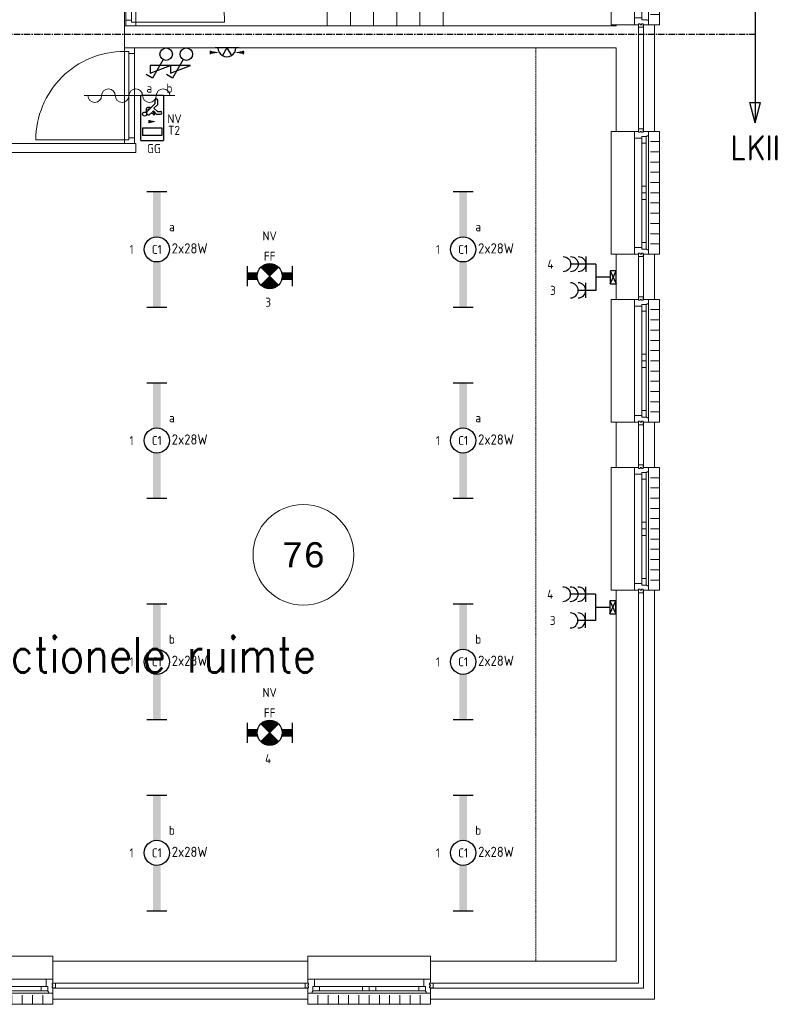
# Model space of a CAD drawing. Header units: millimetres. Extents: x 2723 to 84179, y 13128 to 40654.
# Tile 14 of 16: x 76393 to 83967, y 16099 to 25884. Entities that reach past the tile are written whole.
import ezdxf
from ezdxf.enums import TextEntityAlignment as Align
from ezdxf.xclip import XClip

# ---------------------------------------------------------------- set-up
doc = ezdxf.new("R2010")
doc.units = ezdxf.units.MM
doc.header["$LTSCALE"] = 50
doc.header["$XCLIPFRAME"] = 0
doc.linetypes.add('CENTER', pattern=[2, 1.25, -0.25, 0.25, -0.25])
doc.linetypes.add('Xref-2e26$0$HIDDEN', pattern=[0.375, 0.25, -0.125])
doc.layers.get('0').update_dxf_attribs({"linetype": 'CONTINUOUS'})
for name, color, linetype in [('EL6212--_S', 4, 'CONTINUOUS'), ('EL6222--', 3, 'CONTINUOUS'), ('EL6311--', 3, 'CONTINUOUS'), ('EL6350--', 3, 'CONTINUOUS'), ('Xref', 8, 'CONTINUOUS'), ('Xref-2e26$0$AL$1A---_ALGEMEEN', 8, 'CONTINUOUS'), ('Xref-2e26$0$AM$1A---_ARCERING', 8, 'CONTINUOUS'), ('Xref-2e26$0$AT$1A---_TEKST050', 8, 'CONTINUOUS'), ('Xref-2e26$0$AT$1A---_TEKST070', 8, 'CONTINUOUS'), ('Xref-2e26$0$EL6131--_WG', 3, 'CONTINUOUS')]:
    doc.layers.add(name, color=color, linetype=linetype)
doc.styles.add('buro-018', font='Isocp.shx', dxfattribs={"height": 90})
doc.styles.add('buro-035', font='Isocp.shx', dxfattribs={"height": 175})
doc.styles.add('BURO-050', font='Isocp.shx', dxfattribs={"height": 250})
doc.styles.add('BURO-070', font='Isocp.shx', dxfattribs={"height": 350})
doc.styles.add('Xref-2e26$0$MONOTXT', font='MONOTXT')
doc.styles.add('Xref-2e26$0$ROMANS', font='ROMANS')

# ---------------------------------------------------------------- blocks, each defined once
blk = doc.blocks.new('*O49')
at = {"layer": 'Xref-2e26$0$AL$1A---_ALGEMEEN', "color": 0, "linetype": 'Continuous', "lineweight": 0}
for p, q in [((-543, 9), (543, 9)), ((-493, -63), (-67, -63)), ((67, -63), (493, -63)), ((-565.5, -130), (565.5, -130)), ((-508.33, -240), (-508.33, -150)), ((-493, -106), (-67, -106)), ((-406.66, -240), (-406.66, -150)), ((-305, -240), (-305, -150)), ((-203.33, -240), (-203.33, -150)), ((-101.66, -240), (-101.66, -150)), ((0, -240), (0, -150)), ((67, -106), (493, -106)), ((101.66, -240), (101.66, -150)), ((203.33, -240), (203.33, -150)), ((305, -240), (305, -150)), ((406.66, -240), (406.66, -150)), ((508.33, -240), (508.33, -150))]:
    blk.add_line(p, q, dxfattribs=at)
for points in [[(-610, 190), (-610, 240), (610, 240), (610, 190)], [(-610, -190), (-610, -240), (610, -240), (610, -190)]]:
    blk.add_lwpolyline(points, dxfattribs=at)
for points in [[(-610, 9), (-545.15, 9), (-543, 6.86), (-543, -63), (-560, -63), (-560, -114), (-565.5, -114), (-565.5, -127.78), (-567.72, -130), (-610, -130), (-610, -76), (-601, -76), (-601, -60), (-610, -60), (-610, -46), (-601, -46), (-601, -30), (-610, -30)], [(610, 9), (545.15, 9), (543, 6.86), (543, -63), (560, -63), (560, -114), (565.5, -114), (565.5, -127.78), (567.72, -130), (610, -130), (610, -76), (601, -76), (601, -60), (610, -60), (610, -46), (601, -46), (601, -30), (610, -30)], [(-635, -30), (-601, -30), (-601, -46), (-610, -46), (-610, -60), (-601, -60), (-601, -76), (-635, -76)], [(-560, -106), (-493, -106), (-493, -63), (-560, -63)], [(-67, -106), (0, -106), (0, -63), (-67, -63)], [(67, -106), (0, -106), (0, -63), (67, -63)], [(560, -106), (493, -106), (493, -63), (560, -63)], [(635, -30), (601, -30), (601, -46), (610, -46), (610, -60), (601, -60), (601, -76), (635, -76)]]:
    blk.add_lwpolyline(points, close=True, dxfattribs=at)
blk = doc.blocks.new('*O50')
at = {"layer": 'Xref-2e26$0$AL$1A---_ALGEMEEN', "color": 0, "linetype": 'Continuous', "lineweight": 0}
for p, q in [((-543, 9), (543, 9)), ((-493, -63), (-67, -63)), ((67, -63), (493, -63)), ((-565.5, -130), (565.5, -130)), ((-508.33, -240), (-508.33, -150)), ((-493, -106), (-67, -106)), ((-406.66, -240), (-406.66, -150)), ((-305, -240), (-305, -150)), ((-203.33, -240), (-203.33, -150)), ((-101.66, -240), (-101.66, -150)), ((0, -240), (0, -150)), ((67, -106), (493, -106)), ((101.66, -240), (101.66, -150)), ((203.33, -240), (203.33, -150)), ((305, -240), (305, -150)), ((406.66, -240), (406.66, -150)), ((508.33, -240), (508.33, -150))]:
    blk.add_line(p, q, dxfattribs=at)
for points in [[(-610, 190), (-610, 240), (610, 240), (610, 190)], [(-610, -190), (-610, -240), (610, -240), (610, -190)]]:
    blk.add_lwpolyline(points, dxfattribs=at)
for points in [[(-610, 9), (-545.15, 9), (-543, 6.86), (-543, -63), (-560, -63), (-560, -114), (-565.5, -114), (-565.5, -127.78), (-567.72, -130), (-610, -130), (-610, -76), (-601, -76), (-601, -60), (-610, -60), (-610, -46), (-601, -46), (-601, -30), (-610, -30)], [(610, 9), (545.15, 9), (543, 6.86), (543, -63), (560, -63), (560, -114), (565.5, -114), (565.5, -127.78), (567.72, -130), (610, -130), (610, -76), (601, -76), (601, -60), (610, -60), (610, -46), (601, -46), (601, -30), (610, -30)], [(-635, -30), (-601, -30), (-601, -46), (-610, -46), (-610, -60), (-601, -60), (-601, -76), (-635, -76)], [(-560, -106), (-493, -106), (-493, -63), (-560, -63)], [(-67, -106), (0, -106), (0, -63), (-67, -63)], [(67, -106), (0, -106), (0, -63), (67, -63)], [(560, -106), (493, -106), (493, -63), (560, -63)], [(635, -30), (601, -30), (601, -46), (610, -46), (610, -60), (601, -60), (601, -76), (635, -76)]]:
    blk.add_lwpolyline(points, close=True, dxfattribs=at)
blk = doc.blocks.new('*O51')
at = {"layer": 'Xref-2e26$0$AL$1A---_ALGEMEEN', "color": 0, "linetype": 'Continuous', "lineweight": 0}
for p, q in [((-9, -543), (-9, 543)), ((63, 67), (63, 493)), ((106, 67), (106, 493)), ((130, -565.5), (130, 565.5)), ((240, 508.33), (150, 508.33)), ((240, 406.66), (150, 406.66)), ((240, 305), (150, 305)), ((240, 203.33), (150, 203.33)), ((240, 101.66), (150, 101.66)), ((240, 0), (150, 0)), ((63, -493), (63, -67)), ((106, -493), (106, -67)), ((240, -101.66), (150, -101.66)), ((240, -203.33), (150, -203.33)), ((240, -305), (150, -305)), ((240, -406.66), (150, -406.66)), ((240, -508.33), (150, -508.33))]:
    blk.add_line(p, q, dxfattribs=at)
for points in [[(-190, -610), (-240, -610), (-240, 610), (-190, 610)], [(190, -610), (240, -610), (240, 610), (190, 610)]]:
    blk.add_lwpolyline(points, dxfattribs=at)
for points in [[(-9, 610), (-9, 545.15), (-6.86, 543), (63, 543), (63, 560), (114, 560), (114, 565.5), (127.78, 565.5), (130, 567.72), (130, 610), (76, 610), (76, 601), (60, 601), (60, 610), (46, 610), (46, 601), (30, 601), (30, 610)], [(30, 635), (30, 601), (46, 601), (46, 610), (60, 610), (60, 601), (76, 601), (76, 635)], [(106, 560), (106, 493), (63, 493), (63, 560)], [(106, 67), (106, 0), (63, 0), (63, 67)], [(106, -67), (106, 0), (63, 0), (63, -67)], [(-9, -610), (-9, -545.15), (-6.86, -543), (63, -543), (63, -560), (114, -560), (114, -565.5), (127.78, -565.5), (130, -567.72), (130, -610), (76, -610), (76, -601), (60, -601), (60, -610), (46, -610), (46, -601), (30, -601), (30, -610)], [(106, -560), (106, -493), (63, -493), (63, -560)], [(30, -635), (30, -601), (46, -601), (46, -610), (60, -610), (60, -601), (76, -601), (76, -635)]]:
    blk.add_lwpolyline(points, close=True, dxfattribs=at)
blk = doc.blocks.new('*O52')
at = {"layer": 'Xref-2e26$0$AL$1A---_ALGEMEEN', "color": 0, "linetype": 'Continuous', "lineweight": 0}
for p, q in [((-9, -543), (-9, 543)), ((63, 67), (63, 493)), ((106, 67), (106, 493)), ((130, -565.5), (130, 565.5)), ((240, 508.33), (150, 508.33)), ((240, 406.66), (150, 406.66)), ((240, 305), (150, 305)), ((240, 203.33), (150, 203.33)), ((240, 101.66), (150, 101.66)), ((240, 0), (150, 0)), ((63, -493), (63, -67)), ((106, -493), (106, -67)), ((240, -101.66), (150, -101.66)), ((240, -203.33), (150, -203.33)), ((240, -305), (150, -305)), ((240, -406.66), (150, -406.66)), ((240, -508.33), (150, -508.33))]:
    blk.add_line(p, q, dxfattribs=at)
for points in [[(-190, -610), (-240, -610), (-240, 610), (-190, 610)], [(190, -610), (240, -610), (240, 610), (190, 610)]]:
    blk.add_lwpolyline(points, dxfattribs=at)
for points in [[(-9, 610), (-9, 545.15), (-6.86, 543), (63, 543), (63, 560), (114, 560), (114, 565.5), (127.78, 565.5), (130, 567.72), (130, 610), (76, 610), (76, 601), (60, 601), (60, 610), (46, 610), (46, 601), (30, 601), (30, 610)], [(30, 635), (30, 601), (46, 601), (46, 610), (60, 610), (60, 601), (76, 601), (76, 635)], [(106, 560), (106, 493), (63, 493), (63, 560)], [(106, 67), (106, 0), (63, 0), (63, 67)], [(106, -67), (106, 0), (63, 0), (63, -67)], [(-9, -610), (-9, -545.15), (-6.86, -543), (63, -543), (63, -560), (114, -560), (114, -565.5), (127.78, -565.5), (130, -567.72), (130, -610), (76, -610), (76, -601), (60, -601), (60, -610), (46, -610), (46, -601), (30, -601), (30, -610)], [(106, -560), (106, -493), (63, -493), (63, -560)], [(30, -635), (30, -601), (46, -601), (46, -610), (60, -610), (60, -601), (76, -601), (76, -635)]]:
    blk.add_lwpolyline(points, close=True, dxfattribs=at)
blk = doc.blocks.new('*O53')
at = {"layer": 'Xref-2e26$0$AL$1A---_ALGEMEEN', "color": 0, "linetype": 'Continuous', "lineweight": 0}
for p, q in [((-9, -543), (-9, 543)), ((63, 67), (63, 493)), ((106, 67), (106, 493)), ((130, -565.5), (130, 565.5)), ((240, 508.33), (150, 508.33)), ((240, 406.66), (150, 406.66)), ((240, 305), (150, 305)), ((240, 203.33), (150, 203.33)), ((240, 101.66), (150, 101.66)), ((240, 0), (150, 0)), ((63, -493), (63, -67)), ((106, -493), (106, -67)), ((240, -101.66), (150, -101.66)), ((240, -203.33), (150, -203.33)), ((240, -305), (150, -305)), ((240, -406.66), (150, -406.66)), ((240, -508.33), (150, -508.33))]:
    blk.add_line(p, q, dxfattribs=at)
for points in [[(-190, -610), (-240, -610), (-240, 610), (-190, 610)], [(190, -610), (240, -610), (240, 610), (190, 610)]]:
    blk.add_lwpolyline(points, dxfattribs=at)
for points in [[(-9, 610), (-9, 545.15), (-6.86, 543), (63, 543), (63, 560), (114, 560), (114, 565.5), (127.78, 565.5), (130, 567.72), (130, 610), (76, 610), (76, 601), (60, 601), (60, 610), (46, 610), (46, 601), (30, 601), (30, 610)], [(30, 635), (30, 601), (46, 601), (46, 610), (60, 610), (60, 601), (76, 601), (76, 635)], [(106, 560), (106, 493), (63, 493), (63, 560)], [(106, 67), (106, 0), (63, 0), (63, 67)], [(106, -67), (106, 0), (63, 0), (63, -67)], [(-9, -610), (-9, -545.15), (-6.86, -543), (63, -543), (63, -560), (114, -560), (114, -565.5), (127.78, -565.5), (130, -567.72), (130, -610), (76, -610), (76, -601), (60, -601), (60, -610), (46, -610), (46, -601), (30, -601), (30, -610)], [(106, -560), (106, -493), (63, -493), (63, -560)], [(30, -635), (30, -601), (46, -601), (46, -610), (60, -610), (60, -601), (76, -601), (76, -635)]]:
    blk.add_lwpolyline(points, close=True, dxfattribs=at)
blk = doc.blocks.new('*O57')
at = {"layer": 'Xref-2e26$0$AL$1A---_ALGEMEEN', "color": 0, "linetype": 'Continuous', "lineweight": 0}
for p, q in [((130, -205.5), (130, 205.5)), ((-9, -183), (-9, 183)), ((63, -183), (63, 183)), ((240, 150), (150, 150)), ((240, 50), (150, 50)), ((240, -50), (150, -50)), ((240, -150), (150, -150))]:
    blk.add_line(p, q, dxfattribs=at)
for points in [[(-190, -250), (-240, -250), (-240, 250), (-190, 250)], [(190, -250), (240, -250), (240, 250), (190, 250)]]:
    blk.add_lwpolyline(points, dxfattribs=at)
for points in [[(-9, 250), (-9, 185.15), (-6.86, 183), (63, 183), (63, 200), (114, 200), (114, 205.5), (127.78, 205.5), (130, 207.72), (130, 250), (76, 250), (76, 241), (60, 241), (60, 250), (46, 250), (46, 241), (30, 241), (30, 250)], [(30, 275), (30, 241), (46, 241), (46, 250), (60, 250), (60, 241), (76, 241), (76, 275)], [(-9, -250), (-9, -185.15), (-6.86, -183), (63, -183), (63, -200), (114, -200), (114, -205.5), (127.78, -205.5), (130, -207.72), (130, -250), (76, -250), (76, -241), (60, -241), (60, -250), (46, -250), (46, -241), (30, -241), (30, -250)], [(30, -275), (30, -241), (46, -241), (46, -250), (60, -250), (60, -241), (76, -241), (76, -275)]]:
    blk.add_lwpolyline(points, close=True, dxfattribs=at)
blk = doc.blocks.new('Xref-2e26$0$ED0881')
at = {"layer": 'Xref-2e26$0$AL$1A---_ALGEMEEN', "color": 0, "linetype": 'Continuous', "lineweight": 0}
for p, q in [((475, -400), (475, 500)), ((55, 100), (895, 100)), ((915, 0), (35, 0)), ((55, 45), (895, 45))]:
    blk.add_line(p, q, dxfattribs=at)
for points in [[(55, 100), (0, 100), (0, 0), (35, 0), (35, 45), (55, 45), (55, 100)], [(950, 0), (915, 0), (915, 45), (895, 45), (895, 100), (950, 100), (950, 0)]]:
    blk.add_lwpolyline(points, close=True, dxfattribs=at)
blk.add_lwpolyline([(35, 0), (35, -880, 0.414214), (915, 0)], format="xyb", dxfattribs=at)
blk = doc.blocks.new('*O93')
at = {"layer": 'Xref-2e26$0$AM$1A---_ARCERING', "linetype": 'Continuous', "lineweight": 0}
blk.add_hatch(color=256, dxfattribs=at).paths.add_polyline_path([(670.4, -815, 1), (585.6, -815, 1)])
at = {"layer": 'Xref-2e26$0$AL$1A---_ALGEMEEN', "color": 0, "linetype": 'Continuous', "lineweight": 0}
for p, q in [((-1442, 155), (-1442, 1475)), ((-1212, 155), (-1212, 1475)), ((-982, 155), (-982, 1475)), ((-752, 155), (-752, 1475)), ((-522, 155), (-522, 1475)), ((-292, 155), (-292, 1475)), ((-62, 155), (-62, 1475)), ((168, 155), (168, 1475)), ((398, 155), (398, 1475)), ((628, 155), (628, 1475)), ((-1488, 815), (1563, 815)), ((1563, 815), (1563, -815)), ((-522, -155), (-522, -1475)), ((-292, -155), (-292, -1475)), ((-62, -155), (-62, -1475)), ((168, -155), (168, -1475)), ((398, -155), (398, -1475)), ((628, -155), (628, -1475)), ((-522, -815), (1563, -815))]:
    blk.add_line(p, q, dxfattribs=at)
for points in [[(-1563, 1475), (-1563, -155), (778, -155), (778, 155), (-1488, 155)], [(-1518, 1475), (-1518, -110), (733, -110), (733, 110), (-1488, 110)]]:
    blk.add_lwpolyline(points, dxfattribs=at)
blk.add_circle((628, -815), 42.4, dxfattribs=at)
for points in [[(358, 891.95), (628, 815), (358, 738.05)], [(-252, -891.95), (-522, -815), (-252, -738.05)]]:
    blk.add_solid(points, dxfattribs=at)
blk = doc.blocks.new('*O94')
at = {"layer": 'Xref-2e26$0$AL$1A---_ALGEMEEN', "color": 0, "linetype": 'Continuous', "lineweight": 0}
for points in [[(-304, -1475), (-190, -1475), (-190, 1475), (-304, 1475)], [(-304, 1420), (-190, 1420), (-190, 1475), (-304, 1475)], [(-304, 420), (-190, 420), (-190, 475), (-304, 475)]]:
    blk.add_lwpolyline(points, close=True, dxfattribs=at)
at = {"layer": 'Xref-2e26$0$AL$1A---_ALGEMEEN', "color": 0, "linetype": 'Continuous', "lineweight": 0, "rotation": 90}
blk.add_blockref('Xref-2e26$0$ED0881', (-190, -1475), dxfattribs=at)
blk = doc.blocks.new('*O111')
at = {"layer": 'Xref-2e26$0$AL$1A---_ALGEMEEN', "color": 0, "linetype": 'Continuous', "lineweight": 0}
blk.add_lwpolyline([(0, -407, 1), (0, -271.4, -1), (0, -135.7, 1), (0, 0, -1), (0, 135.7, 1), (0, 271.4, -1), (0, 407)], format="xyb", dxfattribs=at)
blk = doc.blocks.new('Xref-2e26$0$BRW00')
at = {"layer": 'Xref-2e26$0$AL$1A---_ALGEMEEN', "color": 0, "linetype": 'Continuous', "lineweight": 0}
blk.add_blockref('*O111', (0, 0), dxfattribs=at)
blk = doc.blocks.new('*O126')
at = {"layer": 'Xref-2e26$0$AL$1A---_ALGEMEEN', "color": 0, "linetype": 'Continuous', "lineweight": 0}
blk.add_line((450, 0.01), (-450, 0.01), dxfattribs=at)
at = {"layer": 'Xref-2e26$0$AL$1A---_ALGEMEEN', "color": 0, "linetype": 'Continuous', "lineweight": 0, "rotation": 270}
blk.add_blockref('Xref-2e26$0$BRW00', (-5, 0.01), dxfattribs=at)
blk = doc.blocks.new('Xref-2e26$0$E00112')
at = {"color": 0, "linetype": 'Continuous'}
for p, q in [((0, 1), (-1, 1)), ((-1, 1), (-1, 0)), ((-1, 0), (0, 1)), ((-1, 1), (0, 0)), ((0, 0), (0, 1)), ((-1, 0), (0, 0))]:
    blk.add_line(p, q, dxfattribs=at)
blk = doc.blocks.new('Xref-2e26')
at = {"layer": 'Xref-2e26$0$AL$1A---_ALGEMEEN', "linetype": 'Xref-2e26$0$HIDDEN', "lineweight": 0}
blk.add_line((157557.42, 92771.73), (157557.42, 83696.73), dxfattribs=at)
at = {"layer": 'Xref-2e26$0$AL$1A---_ALGEMEEN', "linetype": 'Continuous', "lineweight": 0}
for points in [[(153472.42, 92991.73), (158357.42, 92991.73), (158357.42, 93001.73), (158577.42, 93001.73), (158577.42, 91941.73), (158357.42, 91941.73), (158357.42, 92771.73), (153472.42, 92771.73)], [(158627.42, 91941.73), (158737.42, 91941.73), (158737.42, 93001.73), (158627.42, 93001.73)], [(152272.42, 91821.73), (153586.42, 91821.73), (153586.42, 91731.73), (152272.42, 91731.73)], [(158357.42, 90271.73), (158577.42, 90271.73), (158577.42, 90721.73), (158357.42, 90721.73)], [(158627.42, 90271.73), (158737.42, 90271.73), (158737.42, 90721.73), (158627.42, 90721.73)], [(158577.42, 88601.73), (158357.42, 88601.73), (158357.42, 89051.73), (158577.42, 89051.73)], [(158627.42, 88601.73), (158737.42, 88601.73), (158737.42, 89051.73), (158627.42, 89051.73)], [(158357.42, 87381.73), (158577.42, 87381.73), (158577.42, 83476.73), (156512.42, 83476.73), (156512.42, 83696.73), (158357.42, 83696.73)], [(158627.42, 87381.73), (158737.42, 87381.73), (158737.42, 83316.73), (156512.42, 83316.73), (156512.42, 83426.73), (158627.42, 83426.73)], [(152762.42, 83476.73), (155292.42, 83476.73), (155292.42, 83696.73), (152762.42, 83696.73)], [(152762.42, 83316.73), (155292.42, 83316.73), (155292.42, 83426.73), (152762.42, 83426.73)]]:
    blk.add_lwpolyline(points, close=True, dxfattribs=at)
blk.add_circle((155249.91433, 87734.22997), 500, dxfattribs=at)
for name, p in [('*O94', (153776.42, 94466.73)), ('*O93', (156009.42, 94466.73)), ('*O57', (158547.42, 93251.73)), ('*O126', (153522.42, 92296.72)), ('*O53', (158547.42, 91331.73)), ('*O52', (158547.42, 89661.73)), ('*O51', (158547.42, 87991.73)), ('*O49', (152152.42, 83506.73)), ('*O50', (155902.42, 83506.73))]:
    blk.add_blockref(name, p, dxfattribs=at)
at = {"layer": 'Xref-2e26$0$AL$1A---_ALGEMEEN', "linetype": 'Continuous', "lineweight": 0, "yscale": -1, "rotation": 90}
blk.add_blockref('Xref-2e26$0$ED0881', (153472.42, 91821.73), dxfattribs=at)
at = {"layer": 'Xref-2e26$0$EL6131--_WG', "linetype": 'Continuous', "lineweight": 0, "xscale": 60, "yscale": 130, "zscale": 60}
for p in [(158357.42, 90426.73), (158354.35926, 87146.77685)]:
    blk.add_blockref('Xref-2e26$0$E00112', p, dxfattribs=at)
at = {"layer": 'Xref-2e26$0$AT$1A---_TEKST050', "linetype": 'Continuous', "lineweight": 0, "style": 'Xref-2e26$0$MONOTXT'}
blk.add_text('76', height=250.00002, dxfattribs=at).set_placement((155249.89, 87734.21), align=Align.MIDDLE)
at = {"layer": 'Xref-2e26$0$AT$1A---_TEKST070', "linetype": 'Continuous', "lineweight": 0, "style": 'Xref-2e26$0$ROMANS', "width": 0.857143}
blk.add_text('multifunctionele ruimte', height=349.99998, dxfattribs=at).set_placement((150708.84, 86563.93))
blk = doc.blocks.new('1115B61149')
at = {"color": 0}
for p, q in [((-11.49, 2), (-11.49, -2)), ((11.49, 2), (11.49, -2))]:
    blk.add_line(p, q, dxfattribs=at)
at = {"color": 0, "linetype": 'Continuous'}
blk.add_circle((0, 0), 2.5, dxfattribs=at)
at = {"color": 0}
for points in [[(-2.5, 0.75), (-11.49, 0.75), (-2.5, -0.75), (-11.49, -0.75)], [(2.5, 0.75), (11.49, 0.75), (2.5, -0.75), (11.49, -0.75)]]:
    blk.add_solid(points, dxfattribs=at)
at = {"color": 0, "linetype": 'Continuous', "style": 'buro-018'}
for tag, p in [('E_GKAST', (0, 8)), ('E_GROEP', (0, 5)), ('E_SGROEP', (4.5, 5)), ('E_ARMCODE', (0, 0)), ('E_SLET', (4.5, -3))]:
    blk.add_attdef(tag, text='', height=1.8, dxfattribs=at).set_placement(p, align=Align.MIDDLE)
blk = doc.blocks.new('111304A')
at = {"color": 0, "linetype": 'Continuous'}
for p, q in [((0, 1), (0, 4.5)), ((-1.5, 3), (1.5, 3))]:
    blk.add_line(p, q, dxfattribs=at)
for centre in [(0, 6), (0, 4.5)]:
    blk.add_arc(centre, 1.5, 180, 0, dxfattribs=at)
at = {"color": 0, "linetype": 'Continuous', "style": 'buro-018'}
for tag, p in [('E_GKAST', (0, 11.5)), ('E_GROEP', (0, 8.5)), ('E_SGROEP', (4.5, 8.5))]:
    blk.add_attdef(tag, text='', height=1.8, dxfattribs=at).set_placement(p, align=Align.MIDDLE)
at = {"color": 0, "linetype": 'Continuous', "style": 'buro-018', "flags": 1}
for tag, p in [('E_VERMCODE', (13, 8.5)), ('E_MATCODE', (0, 0))]:
    blk.add_attdef(tag, text='', height=1.8, dxfattribs=at).set_placement(p, align=Align.MIDDLE)
blk = doc.blocks.new('111304B')
at = {"color": 0, "linetype": 'Continuous'}
for p, q in [((0, 1), (0, 6)), ((-1.5, 3), (1.5, 3))]:
    blk.add_line(p, q, dxfattribs=at)
for centre in [(0, 7.5), (0, 6), (0, 4.5)]:
    blk.add_arc(centre, 1.5, 180, 0, dxfattribs=at)
at = {"color": 0, "linetype": 'Continuous', "style": 'buro-018'}
for tag, p in [('E_GKAST', (0, 13)), ('E_GROEP', (0, 10)), ('E_SGROEP', (4.5, 10))]:
    blk.add_attdef(tag, text='', height=1.8, dxfattribs=at).set_placement(p, align=Align.MIDDLE)
at = {"color": 0, "linetype": 'Continuous', "style": 'buro-018', "flags": 1}
for tag, p in [('E_VERMCODE', (13, 10)), ('E_MATCODE', (0, 0))]:
    blk.add_attdef(tag, text='', height=1.8, dxfattribs=at).set_placement(p, align=Align.MIDDLE)
blk = doc.blocks.new('111408')
at = {"color": 0, "linetype": 'Continuous'}
for p, q in [((3.15, 6), (-0.85, 4.5)), ((3.15, 4.5), (3.15, 6)), ((-0.85, 4.5), (3.15, 4.5))]:
    blk.add_line(p, q, dxfattribs=at)
blk = doc.blocks.new('1114A1-TH1')
at = {"color": 0, "linetype": 'Continuous'}
for p, q in [((0.62, 3.33), (2.74, 7)), ((2.74, 7), (3.95, 6.3))]:
    blk.add_line(p, q, dxfattribs=at)
blk.add_circle((0, 2.25), 1.25, dxfattribs=at)
at = {"color": 0, "zscale": 50}
blk.add_blockref('111408', (0, 0), dxfattribs=at)
at = {"color": 0, "linetype": 'Continuous', "style": 'buro-018'}
for tag, p in [('E_SLET1', (3.36, 9)), ('E_GROEP', (0, 0)), ('E_GKAST', (0, 0))]:
    blk.add_attdef(tag, text='', height=1.8, dxfattribs=at).set_placement(p, align=Align.MIDDLE)
at = {"color": 0, "linetype": 'Continuous', "style": 'buro-018', "flags": 1}
for tag in ['E_MATCODE', 'E_SGROEP']:
    blk.add_attdef(tag, text='', height=1.8, dxfattribs=at).set_placement((0, 0), align=Align.MIDDLE)
blk = doc.blocks.new('E00528')
at = {"color": 0, "linetype": 'ByBlock'}
for p, q in [((0, 0.99), (-0.89, 2.54)), ((0, 0.99), (0.89, 2.54)), ((-2.33, 0.99), (2.33, 0.99))]:
    blk.add_line(p, q, dxfattribs=at)
for centre, radius, start, end in [((0.23, 1.91), 3.56, 174.9809, 185.0191), ((0, 0.99), 1.78, 359.9997, 180.0003), ((-0.23, 1.91), 3.56, 354.9809, 5.0191)]:
    blk.add_arc(centre, radius, start, end, dxfattribs=at)
for points in [[(-1.55, 1.91), (-3.32, 2.22), (-3.32, 1.6)], [(1.55, 1.91), (3.32, 2.22), (3.32, 1.6)]]:
    blk.add_solid(points, dxfattribs=at)
at = {"color": 0, "linetype": 'ByBlock', "style": 'buro-018'}
for tag, p in [('E_TEXT1', (0, 9)), ('E_TEXT2', (5, 4))]:
    blk.add_attdef(tag, text='', height=1.8, dxfattribs=at).set_placement(p, align=Align.MIDDLE)
at = {"color": 0, "linetype": 'Continuous', "style": 'buro-018', "flags": 1}
blk.add_attdef('E_MATCODE', text='', height=1.8, dxfattribs=at).set_placement((0, 0), align=Align.MIDDLE)
blk = doc.blocks.new('E00018')
at = {"color": 0, "linetype": 'Continuous'}
for p, q in [((-1.77, -1.77), (1.77, 1.77)), ((1.77, -1.77), (-1.77, 1.77))]:
    blk.add_line(p, q, dxfattribs=at)
at = {"color": 0, "linetype": 'Continuous', "const_width": 2.5}
for points in [[(-0.88, 0.88, -0.198912), (0, 1.25, -0.198912), (0.88, 0.88, -1)], [(-0.88, -0.88, 0.198912), (0, -1.25, 0.198912), (0.88, -0.88, 1)]]:
    blk.add_lwpolyline(points, format="xyb", dxfattribs=at)
blk = doc.blocks.new('1115B7330-NO1')
at = {"color": 0}
for p, q in [((-4.5, 2), (-4.5, -2)), ((4.5, 2), (4.5, -2))]:
    blk.add_line(p, q, dxfattribs=at)
at = {"color": 0, "linetype": 'Continuous'}
blk.add_circle((0, 0), 2.5, dxfattribs=at)
at = {"color": 0}
for points in [[(-2.5, 0.75), (-4.5, 0.75), (-2.5, -0.75), (-4.5, -0.75)], [(2.5, 0.75), (4.5, 0.75), (2.5, -0.75), (4.5, -0.75)]]:
    blk.add_solid(points, dxfattribs=at)
at = {"color": 0, "zscale": 50}
blk.add_blockref('E00018', (0, 0), dxfattribs=at)
at = {"color": 0, "linetype": 'Continuous', "style": 'buro-018'}
for tag, p in [('E_GKAST', (0, 8)), ('E_GROEP', (0, 5)), ('E_SGROEP', (4.5, 5)), ('E_ARMCODE', (0, 0)), ('E_SLET', (4.5, -3))]:
    blk.add_attdef(tag, text='', height=1.8, dxfattribs=at).set_placement(p, align=Align.MIDDLE)
blk = doc.blocks.new('1115C2J')
at = {"color": 0, "linetype": 'Continuous'}
for p, q in [((-4.5, 5.5), (4.5, 5.5)), ((-4.5, 1), (-4.5, 5.5)), ((-2.68, 4.35), (-3.52, 4.35)), ((-1.94, 3.61), (-2.68, 4.35)), ((-1.24, 4.31), (-1.94, 3.61)), ((-1.37, 3.5), (-0.76, 4.11)), ((-1.24, 4.31), (-1.24, 4.91)), ((-0.76, 4.11), (-0.76, 4.91)), ((2, 5.15), (3.5, 5.15)), ((2, 1.35), (2, 5.15)), ((3.5, 5.15), (3.5, 1.35)), ((4.5, 1), (4.5, 5.5)), ((-2.88, 3.87), (-3.52, 3.87)), ((-1.27, 2.26), (-2.88, 3.87)), ((-1.94, 2.93), (-2.04, 2.83)), ((-2.04, 2.83), (-2.04, 2.34)), ((-0.99, 2.14), (-1.84, 2.14)), ((-1.71, 2.7), (-1.72, 2.7)), ((-1.72, 2.7), (-1.72, 2.46)), ((-1.47, 2.46), (-1.72, 2.46)), ((-1.23, 3.35), (-1.37, 3.5)), ((-0.87, 3.71), (-1.23, 3.35)), ((-0.65, 3.49), (-1.01, 3.13)), ((-0.71, 2.83), (-1.01, 3.13)), ((4.5, 1), (-4.5, 1)), ((2, 1.35), (3.5, 1.35))]:
    blk.add_line(p, q, dxfattribs=at)
blk.add_lwpolyline([(0.75, 4, 0, 0.7, 0), (0.75, 2.5, 0.7, 0.7, 0)], format="xyseb", dxfattribs=at)
blk.add_circle((-0.76, 1.75), 0.4, dxfattribs=at)
for centre, radius, start, end in [((-3.52, 4.11), 0.24, 90, 270), ((-1, 4.91), 0.24, 0, 180), ((-1.84, 2.34), 0.2, 180, 270), ((-0.99, 2.54), 0.4, 225, 45), ((-0.76, 3.6), 0.16, 315, 135)]:
    blk.add_arc(centre, radius, start, end, dxfattribs=at)
at = {"color": 0, "linetype": 'Continuous', "style": 'buro-018'}
for tag, p in [('E_GKAST', (0, 15.17)), ('E_GROEP', (0, 12.17)), ('E_SGROEP', (4.5, 12.17)), ('E_ARMCODE', (0, 8))]:
    blk.add_attdef(tag, text='', height=1.8, dxfattribs=at).set_placement(p, align=Align.MIDDLE)
blk = doc.blocks.new('E00160')
at = {"color": 0, "linetype": 'Continuous'}
for p, q in [((-17.5, 0), (-13.5, 1.07)), ((-17.5, 0), (17.5, 0)), ((-17.5, 0), (-13.5, -1.07)), ((-13.5, -1.07), (-13.5, 1.07)), ((17.5, 0), (13.5, 1.07)), ((13.5, -1.07), (13.5, 1.07)), ((17.5, 0), (13.5, -1.07))]:
    blk.add_line(p, q, dxfattribs=at)
at = {"color": 0, "linetype": 'Continuous', "style": 'buro-035'}
for tag, p in [('E_TEXT2', (-22.5, 0)), ('E_TEXT1', (22.5, 0))]:
    blk.add_attdef(tag, text='', height=3.5, dxfattribs=at).set_placement(p, align=Align.MIDDLE)

msp = doc.modelspace()

# ---------------------------------------------------------------- linework, layer by layer
at = {"layer": 'EL6212--_S', "linetype": 'CENTER'}
msp.add_line((83698.4, 25735.3), (73442.2, 25735.3), dxfattribs=at)
at = {"layer": 'EL6222--', "color": 1}
for p, q in [((82114.9, 23454), (82114.9, 23193.8)), ((82258.4, 23323.8), (82114.9, 23323.8)), ((82111.9, 20174.1), (82111.9, 19913.8)), ((82255.4, 20043.8), (82111.9, 20043.8))]:
    msp.add_line(p, q, dxfattribs=at)

# ---------------------------------------------------------------- block references
at = {"layer": 'EL6212--_S'}
ref = msp.add_blockref('E00160', (83698.4, 25735.3), dxfattribs=dict(at, xscale=50, yscale=50, zscale=50, rotation=270))
ref.add_attrib('E_TEXT1', 'LKII', dxfattribs={"layer": '0', "color": 0, "linetype": 'Continuous', "height": 250, "style": 'BURO-050'}).set_placement((83698.4, 24610.3), align=Align.MIDDLE)
ref.add_attrib('E_TEXT2', 'LII', dxfattribs={"layer": '0', "color": 0, "linetype": 'Continuous', "height": 350, "style": 'BURO-070'}).set_placement((83698.4, 26860.3), align=Align.MIDDLE)
at = {"layer": 'EL6222--'}
ref = msp.add_blockref('111304B', (82164.9, 23454), dxfattribs=dict(at, xscale=-50, yscale=50, zscale=50, rotation=90))
ref.add_attrib('E_GROEP', '4', dxfattribs={"layer": '0', "color": 1, "linetype": 'Continuous', "height": 90, "style": 'buro-018'}).set_placement((81664.9, 23454), align=Align.MIDDLE)
ref = msp.add_blockref('111304A', (82164.9, 23193.8), dxfattribs=dict(at, xscale=50, yscale=50, zscale=50, rotation=90))
ref.add_attrib('E_GROEP', '3', dxfattribs={"layer": '0', "color": 1, "linetype": 'Continuous', "height": 90, "style": 'buro-018'}).set_placement((81689.9, 23193.8), align=Align.MIDDLE)
ref = msp.add_blockref('111304B', (82161.9, 20174.1), dxfattribs=dict(at, xscale=-50, yscale=50, zscale=50, rotation=90))
ref.add_attrib('E_GROEP', '4', dxfattribs={"layer": '0', "color": 1, "linetype": 'Continuous', "height": 90, "style": 'buro-018'}).set_placement((81661.9, 20174.1), align=Align.MIDDLE)
ref = msp.add_blockref('111304A', (82161.9, 19913.8), dxfattribs=dict(at, xscale=50, yscale=50, zscale=50, rotation=90))
ref.add_attrib('E_GROEP', '3', dxfattribs={"layer": '0', "color": 1, "linetype": 'Continuous', "height": 90, "style": 'buro-018'}).set_placement((81686.9, 19913.8), align=Align.MIDDLE)
at = {"layer": 'EL6311--'}
ref = msp.add_blockref('1114A1-TH1', (77848.2, 25653.8), dxfattribs=dict(at, xscale=50, yscale=50, zscale=50, rotation=179.9999999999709))
ref.add_attrib('E_SLET1', 'a', dxfattribs={"layer": '0', "color": 1, "linetype": 'Continuous', "height": 90, "style": 'buro-018'}).set_placement((77680.4, 25203.8), align=Align.MIDDLE)
ref = msp.add_blockref('1114A1-TH1', (78048.2, 25653.8), dxfattribs=dict(at, xscale=50, yscale=50, zscale=50, rotation=179.9999999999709))
ref.add_attrib('E_SLET1', 'b', dxfattribs={"layer": '0', "color": 1, "linetype": 'Continuous', "height": 90, "style": 'buro-018'}).set_placement((77880.4, 25203.8), align=Align.MIDDLE)
at = {"layer": 'EL6311--', "xscale": 50, "yscale": 50, "zscale": 50, "rotation": 179.9999999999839}
msp.add_blockref('E00528', (78451.7, 25653.8), dxfattribs=at)
at = {"layer": 'EL6311--'}
ref = msp.add_blockref('1115B61149', (77754.7, 23600.8), dxfattribs=dict(at, xscale=50, yscale=50, zscale=50, rotation=90))
ref.add_attrib('E_ARMCODE', 'C1', dxfattribs={"layer": '0', "color": 1, "linetype": 'Continuous', "height": 90, "style": 'buro-018'}).set_placement((77754.7, 23600.8), align=Align.MIDDLE)
ref.add_attrib('E_SLET', 'a', dxfattribs={"layer": '0', "color": 1, "linetype": 'Continuous', "height": 90, "style": 'buro-018'}).set_placement((77904.7, 23825.8), align=Align.MIDDLE)
ref.add_attrib('E_GROEP', '1', dxfattribs={"layer": '0', "color": 1, "linetype": 'Continuous', "height": 90, "style": 'buro-018'}).set_placement((77504.7, 23600.8), align=Align.MIDDLE)
ref = msp.add_blockref('1115B61149', (80797.2, 23600.8), dxfattribs=dict(at, xscale=50, yscale=50, zscale=50, rotation=90))
ref.add_attrib('E_ARMCODE', 'C1', dxfattribs={"layer": '0', "color": 1, "linetype": 'Continuous', "height": 90, "style": 'buro-018'}).set_placement((80797.2, 23600.8), align=Align.MIDDLE)
ref.add_attrib('E_SLET', 'a', dxfattribs={"layer": '0', "color": 1, "linetype": 'Continuous', "height": 90, "style": 'buro-018'}).set_placement((80947.2, 23825.8), align=Align.MIDDLE)
ref.add_attrib('E_GROEP', '1', dxfattribs={"layer": '0', "color": 1, "linetype": 'Continuous', "height": 90, "style": 'buro-018'}).set_placement((80547.2, 23600.8), align=Align.MIDDLE)
ref = msp.add_blockref('1115B61149', (77754.7, 21701.8), dxfattribs=dict(at, xscale=50, yscale=50, zscale=50, rotation=90))
ref.add_attrib('E_ARMCODE', 'C1', dxfattribs={"layer": '0', "color": 1, "linetype": 'Continuous', "height": 90, "style": 'buro-018'}).set_placement((77754.7, 21701.8), align=Align.MIDDLE)
ref.add_attrib('E_SLET', 'a', dxfattribs={"layer": '0', "color": 1, "linetype": 'Continuous', "height": 90, "style": 'buro-018'}).set_placement((77904.7, 21926.8), align=Align.MIDDLE)
ref.add_attrib('E_GROEP', '1', dxfattribs={"layer": '0', "color": 1, "linetype": 'Continuous', "height": 90, "style": 'buro-018'}).set_placement((77504.7, 21701.8), align=Align.MIDDLE)
ref = msp.add_blockref('1115B61149', (80797.2, 21701.8), dxfattribs=dict(at, xscale=50, yscale=50, zscale=50, rotation=90))
ref.add_attrib('E_ARMCODE', 'C1', dxfattribs={"layer": '0', "color": 1, "linetype": 'Continuous', "height": 90, "style": 'buro-018'}).set_placement((80797.2, 21701.8), align=Align.MIDDLE)
ref.add_attrib('E_SLET', 'a', dxfattribs={"layer": '0', "color": 1, "linetype": 'Continuous', "height": 90, "style": 'buro-018'}).set_placement((80947.2, 21926.8), align=Align.MIDDLE)
ref.add_attrib('E_GROEP', '1', dxfattribs={"layer": '0', "color": 1, "linetype": 'Continuous', "height": 90, "style": 'buro-018'}).set_placement((80547.2, 21701.8), align=Align.MIDDLE)
ref = msp.add_blockref('1115B61149', (77754.7, 19502.8), dxfattribs=dict(at, xscale=50, yscale=50, zscale=50, rotation=90))
ref.add_attrib('E_ARMCODE', 'C1', dxfattribs={"layer": '0', "color": 1, "linetype": 'Continuous', "height": 90, "style": 'buro-018'}).set_placement((77754.7, 19502.8), align=Align.MIDDLE)
ref.add_attrib('E_SLET', 'b', dxfattribs={"layer": '0', "color": 1, "linetype": 'Continuous', "height": 90, "style": 'buro-018'}).set_placement((77904.7, 19727.8), align=Align.MIDDLE)
ref.add_attrib('E_GROEP', '1', dxfattribs={"layer": '0', "color": 1, "linetype": 'Continuous', "height": 90, "style": 'buro-018'}).set_placement((77504.7, 19502.8), align=Align.MIDDLE)
ref = msp.add_blockref('1115B61149', (80797.2, 19502.8), dxfattribs=dict(at, xscale=50, yscale=50, zscale=50, rotation=90))
ref.add_attrib('E_ARMCODE', 'C1', dxfattribs={"layer": '0', "color": 1, "linetype": 'Continuous', "height": 90, "style": 'buro-018'}).set_placement((80797.2, 19502.8), align=Align.MIDDLE)
ref.add_attrib('E_SLET', 'b', dxfattribs={"layer": '0', "color": 1, "linetype": 'Continuous', "height": 90, "style": 'buro-018'}).set_placement((80947.2, 19727.8), align=Align.MIDDLE)
ref.add_attrib('E_GROEP', '1', dxfattribs={"layer": '0', "color": 1, "linetype": 'Continuous', "height": 90, "style": 'buro-018'}).set_placement((80547.2, 19502.8), align=Align.MIDDLE)
ref = msp.add_blockref('1115B61149', (77754.7, 17603.8), dxfattribs=dict(at, xscale=50, yscale=50, zscale=50, rotation=90))
ref.add_attrib('E_ARMCODE', 'C1', dxfattribs={"layer": '0', "color": 1, "linetype": 'Continuous', "height": 90, "style": 'buro-018'}).set_placement((77754.7, 17603.8), align=Align.MIDDLE)
ref.add_attrib('E_SLET', 'b', dxfattribs={"layer": '0', "color": 1, "linetype": 'Continuous', "height": 90, "style": 'buro-018'}).set_placement((77904.7, 17828.8), align=Align.MIDDLE)
ref.add_attrib('E_GROEP', '1', dxfattribs={"layer": '0', "color": 1, "linetype": 'Continuous', "height": 90, "style": 'buro-018'}).set_placement((77504.7, 17603.8), align=Align.MIDDLE)
ref = msp.add_blockref('1115B61149', (80797.2, 17603.8), dxfattribs=dict(at, xscale=50, yscale=50, zscale=50, rotation=90))
ref.add_attrib('E_ARMCODE', 'C1', dxfattribs={"layer": '0', "color": 1, "linetype": 'Continuous', "height": 90, "style": 'buro-018'}).set_placement((80797.2, 17603.8), align=Align.MIDDLE)
ref.add_attrib('E_SLET', 'b', dxfattribs={"layer": '0', "color": 1, "linetype": 'Continuous', "height": 90, "style": 'buro-018'}).set_placement((80947.2, 17828.8), align=Align.MIDDLE)
ref.add_attrib('E_GROEP', '1', dxfattribs={"layer": '0', "color": 1, "linetype": 'Continuous', "height": 90, "style": 'buro-018'}).set_placement((80547.2, 17603.8), align=Align.MIDDLE)
at = {"layer": 'EL6350--'}
ref = msp.add_blockref('1115C2J', (77546.1, 24908.3), dxfattribs=dict(at, xscale=50, yscale=50, zscale=50, rotation=270))
ref.add_attrib('E_ARMCODE', 'GG', dxfattribs={"layer": '0', "color": 1, "linetype": 'Continuous', "height": 90, "style": 'buro-018'}).set_placement((77726.1, 24603.3), align=Align.MIDDLE)
ref.add_attrib('E_GROEP', 'T2', dxfattribs={"layer": '0', "color": 1, "linetype": 'Continuous', "height": 90, "style": 'buro-018'}).set_placement((77926.1, 24784.5), align=Align.MIDDLE)
ref.add_attrib('E_GKAST', 'NV', dxfattribs={"layer": '0', "color": 1, "linetype": 'Continuous', "height": 90, "style": 'buro-018'}).set_placement((77931.2, 24899.6), align=Align.MIDDLE)
ref = msp.add_blockref('1115B7330-NO1', (78875.9, 23335), dxfattribs=dict(at, xscale=50, yscale=50, zscale=50))
ref.add_attrib('E_ARMCODE', 'FF', dxfattribs={"layer": '0', "color": 1, "linetype": 'Continuous', "height": 90, "style": 'buro-018'}).set_placement((78875.9, 23532.5), align=Align.MIDDLE)
ref.add_attrib('E_GROEP', '3', dxfattribs={"layer": '0', "color": 1, "linetype": 'Continuous', "height": 90, "style": 'buro-018'}).set_placement((78860.8, 23076.1), align=Align.MIDDLE)
ref.add_attrib('E_GKAST', 'NV', dxfattribs={"layer": '0', "color": 1, "linetype": 'Continuous', "height": 90, "style": 'buro-018'}).set_placement((78875.9, 23735), align=Align.MIDDLE)
ref = msp.add_blockref('1115B7330-NO1', (78875.9, 18797.5), dxfattribs=dict(at, xscale=50, yscale=50, zscale=50))
ref.add_attrib('E_ARMCODE', 'FF', dxfattribs={"layer": '0', "color": 1, "linetype": 'Continuous', "height": 90, "style": 'buro-018'}).set_placement((78875.9, 18995), align=Align.MIDDLE)
ref.add_attrib('E_GROEP', '4', dxfattribs={"layer": '0', "color": 1, "linetype": 'Continuous', "height": 90, "style": 'buro-018'}).set_placement((78860.8, 18538.6), align=Align.MIDDLE)
ref.add_attrib('E_GKAST', 'NV', dxfattribs={"layer": '0', "color": 1, "linetype": 'Continuous', "height": 90, "style": 'buro-018'}).set_placement((78875.9, 19197.5), align=Align.MIDDLE)
at = {"layer": 'Xref', "color": 8}
ref = msp.add_blockref('Xref-2e26', (-76039, -67167.9), dxfattribs=at)
XClip(ref).set_block_clipping_path([(78531.2540174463, 80295.5572919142), (160218.1995790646, 108097.5980193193)])

# ---------------------------------------------------------------- texts
at = {"layer": 'EL6222--', "color": 1, "style": 'buro-018'}
for p in [(77903.4, 23560.5), (80945.9, 23560.5), (77903.4, 21661.5), (80945.9, 21661.5), (77903.4, 19462.5), (80945.9, 19462.5), (77903.4, 17563.5), (80945.9, 17563.5)]:
    msp.add_text('2x28W', height=101.25, dxfattribs=at).set_placement(p)

doc.saveas('drawing.dxf')
